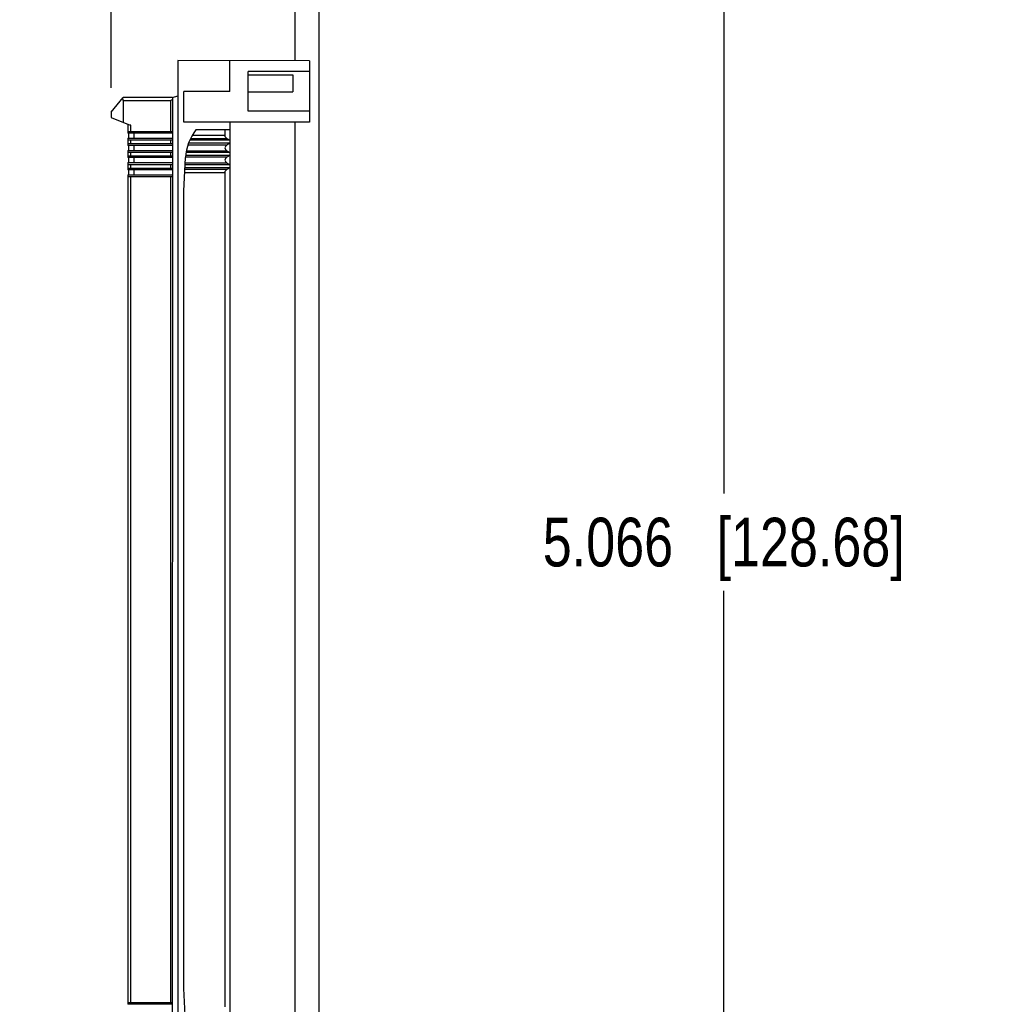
# Model space of a CAD drawing. Header units: inches. Extents: x 0.2 to 16.8, y 0.2 to 10.8.
# Tile 8 of 17: x 6.8 to 9.3, y 3.8 to 6.4. Entities that reach past the tile are written whole.
import ezdxf

# ---------------------------------------------------------------- set-up
doc = ezdxf.new("R2010")
doc.units = ezdxf.units.IN
doc.header["$LTSCALE"] = 0.935
doc.header["$MEASUREMENT"] = 0
doc.layers.get('0').update_dxf_attribs({"linetype": 'CONTINUOUS'})
doc.layers.add('DIMENSIONS', color=7, linetype='CONTINUOUS')
doc.styles.get("Standard").update_dxf_attribs({"font": 'txt', "width": 0.8})
doc.dimstyles.new('DIMSTYLE_1', dxfattribs={"dimtxt": 0.125, "dimasz": 0.18, "dimexe": 0.18, "dimexo": 0.0625, "dimgap": 0.09, "dimtad": 0, "dimtih": 1, "dimtoh": 1, "dimdec": 3, "dimzin": 4, "dimdsep": 46, "dimtxsty": 'STANDARD', "dimblk": '_FILLED', "dimblk1": '_FILLED', "dimblk2": '_FILLED', "dimcen": 0.09, "dimadec": 0, "dimazin": 0, "dimtp": 0.01, "dimtm": 0.01, "dimtfac": 1, "dimtdec": 3, "dimtofl": 0, "dimtmove": 0, "dimatfit": 3, "dimldrblk": '_FILLED', "dimfxl": 1, "dimtolj": 1, "dimtzin": 4, "dimarcsym": 0})
doc.dimstyles.new('DIMSTYLE_2', dxfattribs={"dimtxt": 0.125, "dimasz": 0.18, "dimexe": 0.18, "dimexo": 0.0625, "dimgap": 0.09, "dimtad": 0, "dimtih": 1, "dimtoh": 1, "dimdec": 3, "dimzin": 4, "dimdsep": 46, "dimtxsty": 'STANDARD', "dimblk": '_FILLED', "dimblk1": '_FILLED', "dimblk2": '_FILLED', "dimcen": 0.09, "dimadec": 0, "dimazin": 0, "dimtp": 0.01, "dimtm": 0.01, "dimtfac": 1, "dimtdec": 3, "dimtofl": 0, "dimtmove": 0, "dimatfit": 3, "dimldrblk": '_FILLED', "dimfxl": 1, "dimtolj": 1, "dimtzin": 4, "dimarcsym": 0})

# ---------------------------------------------------------------- blocks, each defined once
blk = doc.blocks.new('_FILLED')
at = {"color": 0, "linetype": 'BYBLOCK'}
blk.add_solid([(0, 0), (-1, 0.174), (-1, -0.174)], dxfattribs=at)
blk = doc.blocks.new('*D20')
at = {"layer": 'DIMENSIONS', "color": 2, "linetype": 'CONTINUOUS'}
for p, q in [((7.4353, 7.5659), (8.7058, 7.5659)), ((8.5808, 7.5659), (8.5808, 5.1579)), ((8.5808, 2.4999), (8.5808, 4.9079)), ((7.4353, 2.4999), (8.7058, 2.4999))]:
    blk.add_line(p, q, dxfattribs=at)
at = {"layer": 'DIMENSIONS', "color": 2, "linetype": 'CONTINUOUS', "xscale": 0.18, "yscale": 0.18, "zscale": 0.18}
for p, rotation in [((8.5808, 7.5659), 90), ((8.5808, 2.4999), 270.000112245)]:
    blk.add_blockref('_FILLED', p, dxfattribs=dict(at, rotation=rotation))
at = {"layer": 'DIMENSIONS', "color": 2, "linetype": 'CONTINUOUS', "insert": (8.5808, 5.0954), "char_height": 0.125, "width": 1.425, "attachment_point": 2, "line_spacing_factor": 0.9}
blk.add_mtext('5.066{\\Ftxt.shx;\\W1.000000;\\H0.125000; }[128.68]', dxfattribs=at)
blk = doc.blocks.new('*D21')
at = {"layer": 'DIMENSIONS', "color": 2, "linetype": 'CONTINUOUS'}
for p, q in [((6.8457, 7.801), (6.8457, 8.0034)), ((7.0077, 7.7362), (6.8457, 7.801)), ((7.0077, 6.1994), (7.0077, 7.7362))]:
    blk.add_line(p, q, dxfattribs=at)
at = {"layer": 'DIMENSIONS', "color": 2, "linetype": 'CONTINUOUS', "insert": (6.7832, 8.0659), "char_height": 0.125, "width": 1.425, "attachment_point": 1, "rotation": 90.0001, "line_spacing_factor": 0.9}
blk.add_mtext('2X .365{\\Ftxt.shx;\\W1.000000;\\H0.125000; }[9.27]', dxfattribs=at)

msp = doc.modelspace()

# ---------------------------------------------------------------- linework, layer by layer
at = {"color": 7, "linetype": 'CONTINUOUS'}
for p, q in [((7.5408, 6.8559), (7.5408, 3.2129)), ((7.4808, 6.2688), (7.4808, 6.6759)), ((7.1794, 6.2689), (7.1792, 3.5523)), ((7.5176, 6.2688), (7.1794, 6.2689)), ((7.3128, 6.1895), (7.3128, 6.2689)), ((7.5176, 6.2688), (7.5176, 6.1114)), ((7.3601, 6.1389), (7.3601, 6.2413)), ((7.5176, 6.2413), (7.3601, 6.2413)), ((7.3601, 6.2324), (7.4743, 6.2324)), ((7.4743, 6.2324), (7.4743, 6.1891)), ((7.0077, 6.1369), (7.0392, 6.1744)), ((7.1652, 6.1744), (7.0392, 6.1744)), ((7.1652, 6.1745), (7.165, 3.6467)), ((7.1652, 6.1745), (7.1794, 6.1783)), ((7.1943, 6.1108), (7.1943, 6.1895)), ((7.3128, 6.1895), (7.1943, 6.1895)), ((7.3601, 6.1891), (7.4743, 6.1891)), ((7.0392, 6.1665), (7.0392, 6.1106)), ((7.1613, 6.0873), (7.1613, 6.1665)), ((7.0077, 6.1369), (7.0077, 6.1232)), ((7.0077, 6.1232), (7.0569, 6.1035)), ((7.5176, 6.1389), (7.3601, 6.1389)), ((7.051, 6.1059), (7.051, 6.083)), ((7.0587, 6.1035), (7.0569, 6.1035)), ((7.3128, 6.1108), (7.1943, 6.1108)), ((7.3128, 6.1114), (7.3127, 3.7098)), ((7.5176, 6.1114), (7.3128, 6.1114)), ((7.4808, 3.7098), (7.4808, 6.1114)), ((7.1652, 6.083), (7.051, 6.083)), ((7.051, 6.07), (7.051, 6.0515)), ((7.051, 6.07), (7.1652, 6.07)), ((7.0519, 6.083), (7.0519, 6.0874)), ((7.0519, 6.0874), (7.1652, 6.0873)), ((7.0519, 6.0657), (7.0519, 6.07)), ((7.053, 6.07), (7.053, 6.083)), ((7.3128, 6.0911), (7.2256, 6.0911)), ((7.2999, 6.0911), (7.2999, 6.0765)), ((7.3051, 6.0693), (7.3128, 6.0648)), ((7.1652, 6.0515), (7.051, 6.0515)), ((7.0519, 6.0657), (7.1652, 6.0657)), ((7.0519, 6.0515), (7.0519, 6.0559)), ((7.0519, 6.0559), (7.1652, 6.0558)), ((7.053, 6.0385), (7.053, 6.0515)), ((7.1613, 6.0558), (7.1613, 6.0657)), ((7.3128, 6.0567), (7.2064, 6.0567)), ((7.3128, 6.0648), (7.2096, 6.0648)), ((7.3128, 6.0567), (7.3051, 6.0522)), ((7.051, 6.0385), (7.051, 6.02)), ((7.051, 6.0385), (7.1652, 6.0385)), ((7.1652, 6.02), (7.051, 6.02)), ((7.0519, 6.0342), (7.0519, 6.0385)), ((7.0519, 6.0342), (7.1652, 6.0342)), ((7.0519, 6.02), (7.0519, 6.0244)), ((7.0519, 6.0244), (7.1652, 6.0244)), ((7.053, 6.007), (7.053, 6.02)), ((7.1613, 6.0244), (7.1613, 6.0342)), ((7.1943, 5.9341), (7.1988, 6.0202)), ((7.3128, 6.0252), (7.1992, 6.0252)), ((7.3128, 6.0333), (7.2002, 6.0333)), ((7.3051, 6.0378), (7.3128, 6.0333)), ((7.3128, 6.0252), (7.3051, 6.0208)), ((7.051, 6.007), (7.051, 5.9885)), ((7.051, 6.007), (7.1652, 6.007)), ((7.0519, 6.0027), (7.0519, 6.007)), ((7.0519, 6.0027), (7.1652, 6.0027)), ((7.0519, 5.9885), (7.0519, 5.9929)), ((7.0519, 5.9929), (7.1652, 5.9929)), ((7.1612, 5.9929), (7.1612, 6.0027)), ((7.3128, 5.9937), (7.1974, 5.9937)), ((7.3128, 6.0018), (7.1979, 6.0018)), ((7.3051, 6.0063), (7.3128, 6.0018)), ((7.3128, 5.9937), (7.3051, 5.9893)), ((7.051, 5.9755), (7.0509, 3.8462)), ((7.1652, 5.9885), (7.051, 5.9885)), ((7.051, 5.9755), (7.1652, 5.9755)), ((7.0519, 5.9712), (7.0519, 5.9755)), ((7.0519, 5.9712), (7.1652, 5.9712)), ((7.053, 5.9755), (7.053, 5.9885)), ((7.1611, 3.8506), (7.1612, 5.9712)), ((7.2999, 5.982), (7.2997, 3.8397)), ((7.1942, 3.8871), (7.1943, 5.9341)), ((7.1987, 3.801), (7.1942, 3.8871)), ((7.165, 3.8462), (7.0509, 3.8462)), ((7.0517, 3.8506), (7.165, 3.8506)), ((7.0517, 3.8462), (7.0517, 3.8506))]:
    msp.add_line(p, q, dxfattribs=at)
at = {"color": 9, "linetype": 'CONTINUOUS'}
for p, q in [((7.0392, 6.1665), (7.1613, 6.1665)), ((7.0587, 6.0874), (7.0587, 6.1035)), ((7.0668, 6.07), (7.0668, 6.083)), ((7.2117, 6.0693), (7.3051, 6.0693)), ((7.2999, 6.0765), (7.2157, 6.0765)), ((7.0587, 6.0559), (7.0587, 6.0657)), ((7.0668, 6.0385), (7.0668, 6.0515)), ((7.3051, 6.0522), (7.2048, 6.0523)), ((7.0587, 6.0244), (7.0587, 6.0342)), ((7.0668, 6.007), (7.0668, 6.02)), ((7.3051, 6.0208), (7.1989, 6.0208)), ((7.2011, 6.0378), (7.3051, 6.0378)), ((7.0587, 5.9929), (7.0587, 6.0027)), ((7.1981, 6.0063), (7.3051, 6.0063)), ((7.0585, 3.8506), (7.0587, 5.9712)), ((7.0668, 5.9755), (7.0668, 5.9885)), ((7.1968, 5.982), (7.2999, 5.982)), ((7.3051, 5.9893), (7.1972, 5.9893))]:
    msp.add_line(p, q, dxfattribs=at)
at = {"color": 7, "linetype": 'CONTINUOUS'}
msp.add_arc((7.3237, 6.0136), 0.125, 141.6917, 176.9958, dxfattribs=at)
for centre, major_axis, ratio, start_param, end_param in [((7.0304, 6.1665), (0.00884, 0), 0.890568, -0.000001, 0.725187), ((7.4349, 6.1665), (0.2737, 0), 0.028771, 2.97177, 3.141593), ((7.3176, 6.0765), (0.0177, 0), 0.57735, -3.141593, -2.356194), ((7.3176, 6.045), (0.0177, 0), 0.57735, 2.356195, 3.926991), ((7.3176, 6.0135), (0.0177, 0), 0.57735, 2.356195, 3.926991), ((7.3176, 5.982), (0.0177, 0), 0.57735, 2.356195, 3.141593)]:
    msp.add_ellipse(centre, major_axis=major_axis, ratio=ratio, start_param=start_param, end_param=end_param, dxfattribs=at)

# ---------------------------------------------------------------- dimensions: what is measured, and where the dimension line sits
at = {"layer": 'DIMENSIONS', "color": 2, "linetype": 'CONTINUOUS'}
dim = msp.add_ordinate_dim(feature_location=(7.007716, 6.19935), offset=(-0.161982, 1.804066), dtype=0, origin=(7.372783, 6.136851), text='2X <>', dimstyle='DIMSTYLE_1', dxfattribs=at)
dim.commit()
dim.dimension.update_dxf_attribs({"geometry": '*D21', "text_midpoint": (6.845733, 8.778416)})
dim = msp.add_linear_dim(base=(8.5808, 2.4999), p1=(7.4353, 7.5659), p2=(7.4353, 2.4999), angle=270.0001, dimstyle='DIMSTYLE_2', dxfattribs=at)
dim.commit()
dim.dimension.update_dxf_attribs({"geometry": '*D20', "text_midpoint": (8.4308, 5.0329), "dimtype": 160})

doc.saveas('drawing.dxf')
